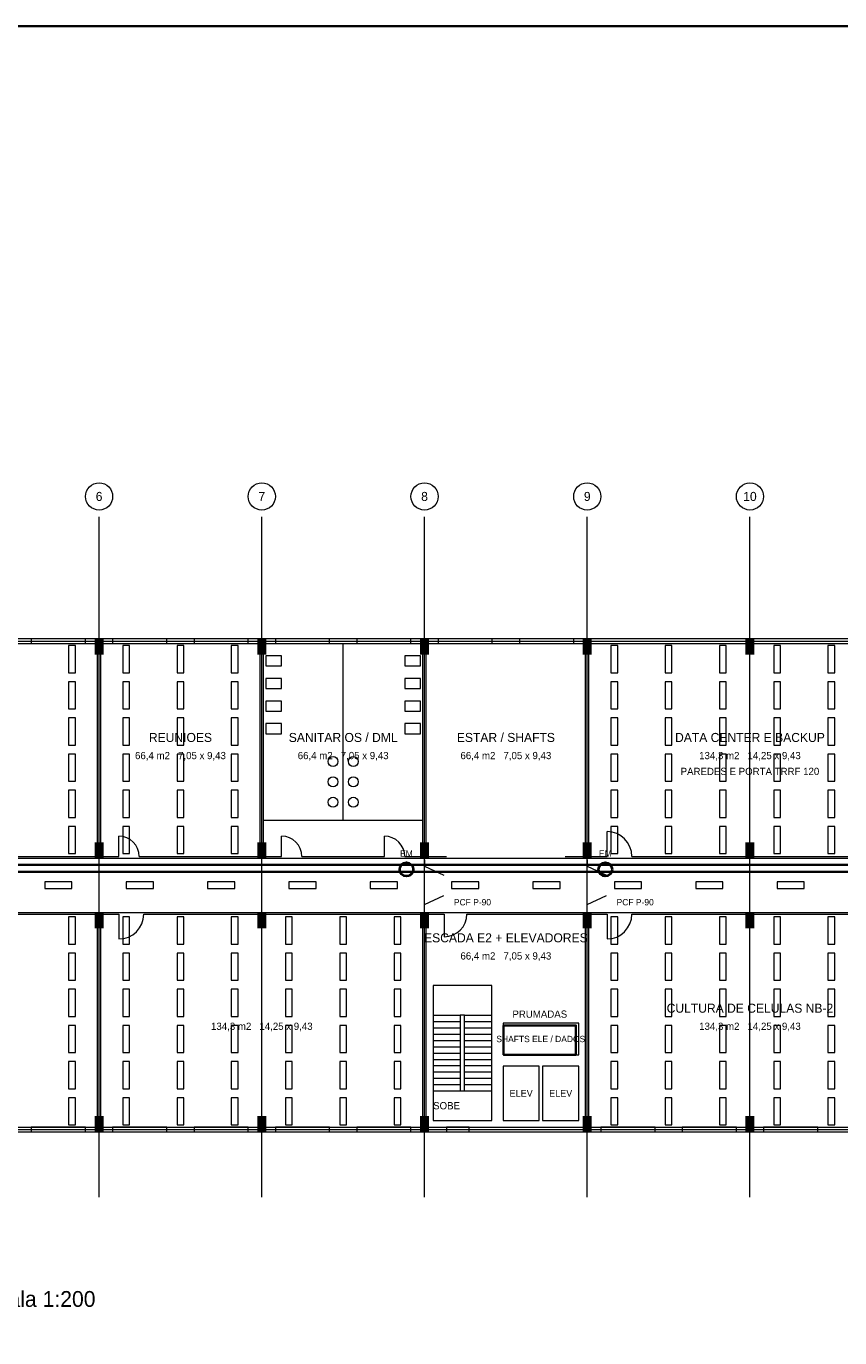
# Model space of a CAD drawing. Header units: metres. Extents: x -12 to 152, y -66 to 49.
# Tile 3 of 6: x 33 to 69, y -9 to 49. Entities that reach past the tile are written whole.
import ezdxf
from ezdxf.enums import TextEntityAlignment as Align

# ---------------------------------------------------------------- set-up
doc = ezdxf.new("R2010")
doc.units = ezdxf.units.M
for name, color, linetype, lineweight, true_color in [('BASE', 9, 'Continuous', 13, 0xa8a8a8), ('EIXO', 8, 'Continuous', 13, 0x6a6a6a), ('ELE', 1, 'Continuous', 35, 0xd11a1a), ('ELE_CALHA', 6, 'Continuous', 35, 0xa21caf), ('ELE_LUM', 2, 'Continuous', 18, 0xa87f00), ('INC', 1, 'Continuous', 40, 0xd11a1a)]:
    doc.layers.add(name, color=color, linetype=linetype, lineweight=lineweight, true_color=true_color)
doc.layers.add('FOLHA', color=7, linetype='Continuous', lineweight=35)
doc.layers.add('NOTA', color=7, linetype='Continuous', lineweight=18)

msp = doc.modelspace()

# ---------------------------------------------------------------- hatches: boundary and pattern name
at = {"layer": 'BASE'}
for points in [[(35.8, 21), (36.2, 21), (36.2, 21.7), (35.8, 21.7)], [(43, 21), (43.4, 21), (43.4, 21.7), (43, 21.7)], [(50.2, 21), (50.6, 21), (50.6, 21.7), (50.2, 21.7)], [(57.4, 21), (57.8, 21), (57.8, 21.7), (57.4, 21.7)], [(64.6, 21), (65, 21), (65, 21.7), (64.6, 21.7)], [(35.8, 12), (36.2, 12), (36.2, 12.7), (35.8, 12.7)], [(43, 12), (43.4, 12), (43.4, 12.7), (43, 12.7)], [(50.2, 12), (50.6, 12), (50.6, 12.7), (50.2, 12.7)], [(57.4, 12), (57.8, 12), (57.8, 12.7), (57.4, 12.7)], [(64.6, 12), (65, 12), (65, 12.7), (64.6, 12.7)], [(35.8, 8.9), (36.2, 8.9), (36.2, 9.6), (35.8, 9.6)], [(43, 8.9), (43.4, 8.9), (43.4, 9.6), (43, 9.6)], [(50.2, 8.9), (50.6, 8.9), (50.6, 9.6), (50.2, 9.6)], [(57.4, 8.9), (57.8, 8.9), (57.8, 9.6), (57.4, 9.6)], [(64.6, 8.9), (65, 8.9), (65, 9.6), (64.6, 9.6)], [(35.8, -0.1), (36.2, -0.1), (36.2, 0.6), (35.8, 0.6)], [(43, -0.1), (43.4, -0.1), (43.4, 0.6), (43, 0.6)], [(50.2, -0.1), (50.6, -0.1), (50.6, 0.6), (50.2, 0.6)], [(57.4, -0.1), (57.8, -0.1), (57.8, 0.6), (57.4, 0.6)], [(64.6, -0.1), (65, -0.1), (65, 0.6), (64.6, 0.6)]]:
    msp.add_hatch(color=7, dxfattribs=at).paths.add_polyline_path(points)

# ---------------------------------------------------------------- linework, layer by layer
for p, q in [((21.675, 21.5), (35.925, 21.5)), ((33, 21.6), (35.4, 21.6)), ((35.925, 12.075), (35.925, 21.5)), ((36.075, 12.075), (36.075, 21.5)), ((36.075, 21.5), (43.125, 21.5)), ((36.6, 21.6), (39, 21.6)), ((40.2, 21.6), (42.6, 21.6)), ((43.125, 12.075), (43.125, 21.5)), ((43.275, 12.075), (43.275, 21.5)), ((43.275, 21.5), (50.325, 21.5)), ((43.8, 21.6), (46.2, 21.6)), ((46.8, 13.675), (46.8, 21.5)), ((47.4, 21.6), (49.8, 21.6)), ((50.325, 12.075), (50.325, 21.5)), ((50.475, 12.075), (50.475, 21.5)), ((50.475, 21.5), (57.525, 21.5)), ((51, 21.6), (53.4, 21.6)), ((54.6, 21.6), (57, 21.6)), ((57.525, 12.075), (57.525, 21.5)), ((57.675, 12.075), (57.675, 21.5)), ((57.675, 21.5), (71.925, 21.5)), ((43.275, 13.675), (50.325, 13.675)), ((36.875, 12.075), (36.875, 12.975)), ((44.075, 12.075), (44.075, 12.975)), ((48.625, 12.075), (48.625, 12.975)), ((58.475, 12.075), (58.475, 13.175)), ((23.375, 12.075), (35.925, 12.075)), ((36.075, 12.075), (36.875, 12.075)), ((37.775, 12.075), (43.125, 12.075)), ((43.275, 12.075), (44.075, 12.075)), ((44.975, 12.075), (48.625, 12.075)), ((49.525, 12.075), (50.325, 12.075)), ((50.4, 11.925), (50.4, 11.675)), ((50.4, 11.65), (51.25, 11.25)), ((50.475, 12.075), (51.375, 12.075)), ((56.625, 12.075), (57.525, 12.075)), ((57.6, 11.925), (57.6, 11.675)), ((57.6, 11.65), (58.45, 11.25)), ((57.675, 12.075), (58.475, 12.075)), ((59.575, 12.075), (71.925, 12.075)), ((50.4, 9.95), (51.25, 10.35)), ((50.4, 9.675), (50.4, 9.925)), ((57.6, 9.95), (58.45, 10.35)), ((57.6, 9.675), (57.6, 9.925)), ((23.575, 9.525), (35.925, 9.525)), ((35.925, 0.1), (35.925, 9.525)), ((36.075, 0.1), (36.075, 9.525)), ((36.075, 9.525), (36.875, 9.525)), ((36.875, 9.525), (36.875, 8.425)), ((37.975, 9.525), (50.325, 9.525)), ((50.325, 0.1), (50.325, 9.525)), ((50.475, 0.1), (50.475, 9.525)), ((50.475, 9.525), (51.275, 9.525)), ((51.275, 9.525), (51.275, 8.525)), ((52.275, 9.525), (57.525, 9.525)), ((57.525, 0.1), (57.525, 9.525)), ((57.675, 0.1), (57.675, 9.525)), ((57.675, 9.525), (58.475, 9.525)), ((58.475, 9.525), (58.475, 8.425)), ((59.575, 9.525), (71.925, 9.525)), ((50.775, 5.06), (51.975, 5.06)), ((50.775, 4.78), (51.975, 4.78)), ((52.175, 5.06), (53.375, 5.06)), ((52.175, 4.78), (53.375, 4.78)), ((50.775, 4.5), (51.975, 4.5)), ((50.775, 4.22), (51.975, 4.22)), ((52.175, 4.5), (53.375, 4.5)), ((52.175, 4.22), (53.375, 4.22)), ((50.775, 3.94), (51.975, 3.94)), ((50.775, 3.66), (51.975, 3.66)), ((52.175, 3.94), (53.375, 3.94)), ((52.175, 3.66), (53.375, 3.66)), ((50.775, 3.38), (51.975, 3.38)), ((50.775, 3.1), (51.975, 3.1)), ((52.175, 3.38), (53.375, 3.38)), ((52.175, 3.1), (53.375, 3.1)), ((50.775, 2.82), (51.975, 2.82)), ((50.775, 2.54), (51.975, 2.54)), ((52.175, 2.82), (53.375, 2.82)), ((52.175, 2.54), (53.375, 2.54)), ((50.775, 2.26), (51.975, 2.26)), ((50.775, 1.98), (51.975, 1.98)), ((52.175, 2.26), (53.375, 2.26)), ((52.175, 1.98), (53.375, 1.98)), ((50.775, 1.7), (51.975, 1.7)), ((52.175, 1.7), (53.375, 1.7)), ((21.675, 0.1), (35.925, 0.1)), ((33, 0), (35.4, 0)), ((36.075, 0.1), (50.325, 0.1)), ((36.6, 0), (39, 0)), ((40.2, 0), (42.6, 0)), ((43.8, 0), (46.2, 0)), ((47.4, 0), (49.8, 0)), ((50.475, 0.1), (57.525, 0.1)), ((57.675, 0.1), (71.925, 0.1)), ((58.2, 0), (60.6, 0)), ((61.8, 0), (64.2, 0)), ((65.4, 0), (67.8, 0))]:
    msp.add_line(p, q, dxfattribs=at)
for points in [[(-0.1, -0.1), (108.1, -0.1), (108.1, 21.7), (-0.1, 21.7)], [(33, 21.5), (35.4, 21.5), (35.4, 21.7), (33, 21.7)], [(36.6, 21.5), (39, 21.5), (39, 21.7), (36.6, 21.7)], [(40.2, 21.5), (42.6, 21.5), (42.6, 21.7), (40.2, 21.7)], [(43.8, 21.5), (46.2, 21.5), (46.2, 21.7), (43.8, 21.7)], [(47.4, 21.5), (49.8, 21.5), (49.8, 21.7), (47.4, 21.7)], [(51, 21.5), (53.4, 21.5), (53.4, 21.7), (51, 21.7)], [(54.6, 21.5), (57, 21.5), (57, 21.7), (54.6, 21.7)], [(43.375, 20.5), (44.075, 20.5), (44.075, 20.95), (43.375, 20.95)], [(49.525, 20.5), (50.225, 20.5), (50.225, 20.95), (49.525, 20.95)], [(43.375, 19.5), (44.075, 19.5), (44.075, 19.95), (43.375, 19.95)], [(49.525, 19.5), (50.225, 19.5), (50.225, 19.95), (49.525, 19.95)], [(43.375, 18.5), (44.075, 18.5), (44.075, 18.95), (43.375, 18.95)], [(49.525, 18.5), (50.225, 18.5), (50.225, 18.95), (49.525, 18.95)], [(43.375, 17.5), (44.075, 17.5), (44.075, 17.95), (43.375, 17.95)], [(49.525, 17.5), (50.225, 17.5), (50.225, 17.95), (49.525, 17.95)], [(50.775, 0.4), (53.375, 0.4), (53.375, 6.36), (50.775, 6.36)], [(51.975, 1.7), (52.175, 1.7), (52.175, 5.06), (51.975, 5.06)], [(53.875, 3.3), (57.225, 3.3), (57.225, 4.7), (53.875, 4.7)], [(53.875, 0.4), (55.475, 0.4), (55.475, 2.8), (53.875, 2.8)], [(55.625, 0.4), (57.225, 0.4), (57.225, 2.8), (55.625, 2.8)], [(33, -0.1), (35.4, -0.1), (35.4, 0.1), (33, 0.1)], [(36.6, -0.1), (39, -0.1), (39, 0.1), (36.6, 0.1)], [(40.2, -0.1), (42.6, -0.1), (42.6, 0.1), (40.2, 0.1)], [(43.8, -0.1), (46.2, -0.1), (46.2, 0.1), (43.8, 0.1)], [(47.4, -0.1), (49.8, -0.1), (49.8, 0.1), (47.4, 0.1)], [(51.375, -0.1), (52.375, -0.1), (52.375, 0.1), (51.375, 0.1)], [(58.2, -0.1), (60.6, -0.1), (60.6, 0.1), (58.2, 0.1)], [(61.8, -0.1), (64.2, -0.1), (64.2, 0.1), (61.8, 0.1)], [(65.4, -0.1), (67.8, -0.1), (67.8, 0.1), (65.4, 0.1)]]:
    msp.add_lwpolyline(points, close=True, dxfattribs=at)
for centre in [(46.35, 16.275), (47.25, 16.275), (46.35, 15.375), (47.25, 15.375), (46.35, 14.475), (47.25, 14.475)]:
    msp.add_circle(centre, 0.22, dxfattribs=at)
for centre, radius, start, end in [((36.875, 12.075), 0.9, 0, 90), ((44.075, 12.075), 0.9, 0, 90), ((48.625, 12.075), 0.9, 0, 90), ((58.475, 12.075), 1.1, 0, 90), ((36.875, 9.525), 1.1, 270, 360), ((51.275, 9.525), 1, 270, 360), ((58.475, 9.525), 1.1, 270, 360)]:
    msp.add_arc(centre, radius, start, end, dxfattribs=at)
at = {"layer": 'EIXO'}
for p, q in [((36, -3), (36, 27.1)), ((43.2, -3), (43.2, 27.1)), ((50.4, -3), (50.4, 27.1)), ((57.6, -3), (57.6, 27.1)), ((64.8, -3), (64.8, 27.1)), ((-5.5, 21.6), (110.5, 21.6)), ((-5.5, 12), (110.5, 12)), ((-5.5, 9.6), (110.5, 9.6)), ((-5.5, 0), (110.5, 0))]:
    msp.add_line(p, q, dxfattribs=at)
for centre in [(36, 28), (43.2, 28), (50.4, 28), (57.6, 28), (64.8, 28)]:
    msp.add_circle(centre, 0.6, dxfattribs=at)
at = {"layer": 'ELE'}
msp.add_lwpolyline([(53.9, 3.3), (57.1, 3.3), (57.1, 4.6), (53.9, 4.6)], close=True, dxfattribs=at)
at = {"layer": 'ELE_CALHA'}
msp.add_lwpolyline([(0.6, 11.4), (107.4, 11.4), (107.4, 11.7), (0.6, 11.7)], close=True, dxfattribs=at)
at = {"layer": 'ELE_LUM'}
for points in [[(34.65, 20.2), (34.95, 20.2), (34.95, 21.4), (34.65, 21.4)], [(37.05, 20.2), (37.35, 20.2), (37.35, 21.4), (37.05, 21.4)], [(39.45, 20.2), (39.75, 20.2), (39.75, 21.4), (39.45, 21.4)], [(41.85, 20.2), (42.15, 20.2), (42.15, 21.4), (41.85, 21.4)], [(58.65, 20.2), (58.95, 20.2), (58.95, 21.4), (58.65, 21.4)], [(61.05, 20.2), (61.35, 20.2), (61.35, 21.4), (61.05, 21.4)], [(63.45, 20.2), (63.75, 20.2), (63.75, 21.4), (63.45, 21.4)], [(65.85, 20.2), (66.15, 20.2), (66.15, 21.4), (65.85, 21.4)], [(68.25, 20.2), (68.55, 20.2), (68.55, 21.4), (68.25, 21.4)], [(34.65, 18.6), (34.95, 18.6), (34.95, 19.8), (34.65, 19.8)], [(37.05, 18.6), (37.35, 18.6), (37.35, 19.8), (37.05, 19.8)], [(39.45, 18.6), (39.75, 18.6), (39.75, 19.8), (39.45, 19.8)], [(41.85, 18.6), (42.15, 18.6), (42.15, 19.8), (41.85, 19.8)], [(58.65, 18.6), (58.95, 18.6), (58.95, 19.8), (58.65, 19.8)], [(61.05, 18.6), (61.35, 18.6), (61.35, 19.8), (61.05, 19.8)], [(63.45, 18.6), (63.75, 18.6), (63.75, 19.8), (63.45, 19.8)], [(65.85, 18.6), (66.15, 18.6), (66.15, 19.8), (65.85, 19.8)], [(68.25, 18.6), (68.55, 18.6), (68.55, 19.8), (68.25, 19.8)], [(34.65, 17), (34.95, 17), (34.95, 18.2), (34.65, 18.2)], [(37.05, 17), (37.35, 17), (37.35, 18.2), (37.05, 18.2)], [(39.45, 17), (39.75, 17), (39.75, 18.2), (39.45, 18.2)], [(41.85, 17), (42.15, 17), (42.15, 18.2), (41.85, 18.2)], [(58.65, 17), (58.95, 17), (58.95, 18.2), (58.65, 18.2)], [(61.05, 17), (61.35, 17), (61.35, 18.2), (61.05, 18.2)], [(63.45, 17), (63.75, 17), (63.75, 18.2), (63.45, 18.2)], [(65.85, 17), (66.15, 17), (66.15, 18.2), (65.85, 18.2)], [(68.25, 17), (68.55, 17), (68.55, 18.2), (68.25, 18.2)], [(34.65, 15.4), (34.95, 15.4), (34.95, 16.6), (34.65, 16.6)], [(37.05, 15.4), (37.35, 15.4), (37.35, 16.6), (37.05, 16.6)], [(39.45, 15.4), (39.75, 15.4), (39.75, 16.6), (39.45, 16.6)], [(41.85, 15.4), (42.15, 15.4), (42.15, 16.6), (41.85, 16.6)], [(58.65, 15.4), (58.95, 15.4), (58.95, 16.6), (58.65, 16.6)], [(61.05, 15.4), (61.35, 15.4), (61.35, 16.6), (61.05, 16.6)], [(63.45, 15.4), (63.75, 15.4), (63.75, 16.6), (63.45, 16.6)], [(65.85, 15.4), (66.15, 15.4), (66.15, 16.6), (65.85, 16.6)], [(68.25, 15.4), (68.55, 15.4), (68.55, 16.6), (68.25, 16.6)], [(34.65, 13.8), (34.95, 13.8), (34.95, 15), (34.65, 15)], [(37.05, 13.8), (37.35, 13.8), (37.35, 15), (37.05, 15)], [(39.45, 13.8), (39.75, 13.8), (39.75, 15), (39.45, 15)], [(41.85, 13.8), (42.15, 13.8), (42.15, 15), (41.85, 15)], [(58.65, 13.8), (58.95, 13.8), (58.95, 15), (58.65, 15)], [(61.05, 13.8), (61.35, 13.8), (61.35, 15), (61.05, 15)], [(63.45, 13.8), (63.75, 13.8), (63.75, 15), (63.45, 15)], [(65.85, 13.8), (66.15, 13.8), (66.15, 15), (65.85, 15)], [(68.25, 13.8), (68.55, 13.8), (68.55, 15), (68.25, 15)], [(34.65, 12.2), (34.95, 12.2), (34.95, 13.4), (34.65, 13.4)], [(37.05, 12.2), (37.35, 12.2), (37.35, 13.4), (37.05, 13.4)], [(39.45, 12.2), (39.75, 12.2), (39.75, 13.4), (39.45, 13.4)], [(41.85, 12.2), (42.15, 12.2), (42.15, 13.4), (41.85, 13.4)], [(58.65, 12.2), (58.95, 12.2), (58.95, 13.4), (58.65, 13.4)], [(61.05, 12.2), (61.35, 12.2), (61.35, 13.4), (61.05, 13.4)], [(63.45, 12.2), (63.75, 12.2), (63.75, 13.4), (63.45, 13.4)], [(65.85, 12.2), (66.15, 12.2), (66.15, 13.4), (65.85, 13.4)], [(68.25, 12.2), (68.55, 12.2), (68.55, 13.4), (68.25, 13.4)], [(33.6, 10.65), (34.8, 10.65), (34.8, 10.95), (33.6, 10.95)], [(37.2, 10.65), (38.4, 10.65), (38.4, 10.95), (37.2, 10.95)], [(40.8, 10.65), (42, 10.65), (42, 10.95), (40.8, 10.95)], [(44.4, 10.65), (45.6, 10.65), (45.6, 10.95), (44.4, 10.95)], [(48, 10.65), (49.2, 10.65), (49.2, 10.95), (48, 10.95)], [(51.6, 10.65), (52.8, 10.65), (52.8, 10.95), (51.6, 10.95)], [(55.2, 10.65), (56.4, 10.65), (56.4, 10.95), (55.2, 10.95)], [(58.8, 10.65), (60, 10.65), (60, 10.95), (58.8, 10.95)], [(62.4, 10.65), (63.6, 10.65), (63.6, 10.95), (62.4, 10.95)], [(66, 10.65), (67.2, 10.65), (67.2, 10.95), (66, 10.95)], [(34.65, 8.2), (34.95, 8.2), (34.95, 9.4), (34.65, 9.4)], [(37.05, 8.2), (37.35, 8.2), (37.35, 9.4), (37.05, 9.4)], [(39.45, 8.2), (39.75, 8.2), (39.75, 9.4), (39.45, 9.4)], [(41.85, 8.2), (42.15, 8.2), (42.15, 9.4), (41.85, 9.4)], [(44.25, 8.2), (44.55, 8.2), (44.55, 9.4), (44.25, 9.4)], [(46.65, 8.2), (46.95, 8.2), (46.95, 9.4), (46.65, 9.4)], [(49.05, 8.2), (49.35, 8.2), (49.35, 9.4), (49.05, 9.4)], [(58.65, 8.2), (58.95, 8.2), (58.95, 9.4), (58.65, 9.4)], [(61.05, 8.2), (61.35, 8.2), (61.35, 9.4), (61.05, 9.4)], [(63.45, 8.2), (63.75, 8.2), (63.75, 9.4), (63.45, 9.4)], [(65.85, 8.2), (66.15, 8.2), (66.15, 9.4), (65.85, 9.4)], [(68.25, 8.2), (68.55, 8.2), (68.55, 9.4), (68.25, 9.4)], [(34.65, 6.6), (34.95, 6.6), (34.95, 7.8), (34.65, 7.8)], [(37.05, 6.6), (37.35, 6.6), (37.35, 7.8), (37.05, 7.8)], [(39.45, 6.6), (39.75, 6.6), (39.75, 7.8), (39.45, 7.8)], [(41.85, 6.6), (42.15, 6.6), (42.15, 7.8), (41.85, 7.8)], [(44.25, 6.6), (44.55, 6.6), (44.55, 7.8), (44.25, 7.8)], [(46.65, 6.6), (46.95, 6.6), (46.95, 7.8), (46.65, 7.8)], [(49.05, 6.6), (49.35, 6.6), (49.35, 7.8), (49.05, 7.8)], [(58.65, 6.6), (58.95, 6.6), (58.95, 7.8), (58.65, 7.8)], [(61.05, 6.6), (61.35, 6.6), (61.35, 7.8), (61.05, 7.8)], [(63.45, 6.6), (63.75, 6.6), (63.75, 7.8), (63.45, 7.8)], [(65.85, 6.6), (66.15, 6.6), (66.15, 7.8), (65.85, 7.8)], [(68.25, 6.6), (68.55, 6.6), (68.55, 7.8), (68.25, 7.8)], [(34.65, 5), (34.95, 5), (34.95, 6.2), (34.65, 6.2)], [(37.05, 5), (37.35, 5), (37.35, 6.2), (37.05, 6.2)], [(39.45, 5), (39.75, 5), (39.75, 6.2), (39.45, 6.2)], [(41.85, 5), (42.15, 5), (42.15, 6.2), (41.85, 6.2)], [(44.25, 5), (44.55, 5), (44.55, 6.2), (44.25, 6.2)], [(46.65, 5), (46.95, 5), (46.95, 6.2), (46.65, 6.2)], [(49.05, 5), (49.35, 5), (49.35, 6.2), (49.05, 6.2)], [(58.65, 5), (58.95, 5), (58.95, 6.2), (58.65, 6.2)], [(61.05, 5), (61.35, 5), (61.35, 6.2), (61.05, 6.2)], [(63.45, 5), (63.75, 5), (63.75, 6.2), (63.45, 6.2)], [(65.85, 5), (66.15, 5), (66.15, 6.2), (65.85, 6.2)], [(68.25, 5), (68.55, 5), (68.55, 6.2), (68.25, 6.2)], [(34.65, 3.4), (34.95, 3.4), (34.95, 4.6), (34.65, 4.6)], [(37.05, 3.4), (37.35, 3.4), (37.35, 4.6), (37.05, 4.6)], [(39.45, 3.4), (39.75, 3.4), (39.75, 4.6), (39.45, 4.6)], [(41.85, 3.4), (42.15, 3.4), (42.15, 4.6), (41.85, 4.6)], [(44.25, 3.4), (44.55, 3.4), (44.55, 4.6), (44.25, 4.6)], [(46.65, 3.4), (46.95, 3.4), (46.95, 4.6), (46.65, 4.6)], [(49.05, 3.4), (49.35, 3.4), (49.35, 4.6), (49.05, 4.6)], [(58.65, 3.4), (58.95, 3.4), (58.95, 4.6), (58.65, 4.6)], [(61.05, 3.4), (61.35, 3.4), (61.35, 4.6), (61.05, 4.6)], [(63.45, 3.4), (63.75, 3.4), (63.75, 4.6), (63.45, 4.6)], [(65.85, 3.4), (66.15, 3.4), (66.15, 4.6), (65.85, 4.6)], [(68.25, 3.4), (68.55, 3.4), (68.55, 4.6), (68.25, 4.6)], [(34.65, 1.8), (34.95, 1.8), (34.95, 3), (34.65, 3)], [(37.05, 1.8), (37.35, 1.8), (37.35, 3), (37.05, 3)], [(39.45, 1.8), (39.75, 1.8), (39.75, 3), (39.45, 3)], [(41.85, 1.8), (42.15, 1.8), (42.15, 3), (41.85, 3)], [(44.25, 1.8), (44.55, 1.8), (44.55, 3), (44.25, 3)], [(46.65, 1.8), (46.95, 1.8), (46.95, 3), (46.65, 3)], [(49.05, 1.8), (49.35, 1.8), (49.35, 3), (49.05, 3)], [(58.65, 1.8), (58.95, 1.8), (58.95, 3), (58.65, 3)], [(61.05, 1.8), (61.35, 1.8), (61.35, 3), (61.05, 3)], [(63.45, 1.8), (63.75, 1.8), (63.75, 3), (63.45, 3)], [(65.85, 1.8), (66.15, 1.8), (66.15, 3), (65.85, 3)], [(68.25, 1.8), (68.55, 1.8), (68.55, 3), (68.25, 3)], [(34.65, 0.2), (34.95, 0.2), (34.95, 1.4), (34.65, 1.4)], [(37.05, 0.2), (37.35, 0.2), (37.35, 1.4), (37.05, 1.4)], [(39.45, 0.2), (39.75, 0.2), (39.75, 1.4), (39.45, 1.4)], [(41.85, 0.2), (42.15, 0.2), (42.15, 1.4), (41.85, 1.4)], [(44.25, 0.2), (44.55, 0.2), (44.55, 1.4), (44.25, 1.4)], [(46.65, 0.2), (46.95, 0.2), (46.95, 1.4), (46.65, 1.4)], [(49.05, 0.2), (49.35, 0.2), (49.35, 1.4), (49.05, 1.4)], [(58.65, 0.2), (58.95, 0.2), (58.95, 1.4), (58.65, 1.4)], [(61.05, 0.2), (61.35, 0.2), (61.35, 1.4), (61.05, 1.4)], [(63.45, 0.2), (63.75, 0.2), (63.75, 1.4), (63.45, 1.4)], [(65.85, 0.2), (66.15, 0.2), (66.15, 1.4), (65.85, 1.4)], [(68.25, 0.2), (68.55, 0.2), (68.55, 1.4), (68.25, 1.4)]]:
    msp.add_lwpolyline(points, close=True, dxfattribs=at)
at = {"layer": 'FOLHA'}
msp.add_lwpolyline([(-12, -66), (152.2, -66), (152.2, 48.8), (-12, 48.8)], close=True, dxfattribs=at)
at = {"layer": 'INC'}
for centre in [(49.6, 11.5), (58.4, 11.5)]:
    msp.add_circle(centre, 0.3, dxfattribs=at)

# ---------------------------------------------------------------- texts
at = {"layer": 'BASE'}
for s, height, p in [('REUNIOES', 0.4, (39.6, 17.338)), ('SANITARIOS / DML', 0.4, (46.8, 17.338)), ('ESTAR / SHAFTS', 0.4, (54, 17.338)), ('DATA CENTER E BACKUP', 0.4, (64.8, 17.338)), ('66,4 m2   7,05 x 9,43', 0.32, (39.6, 16.538)), ('66,4 m2   7,05 x 9,43', 0.32, (46.8, 16.538)), ('66,4 m2   7,05 x 9,43', 0.32, (54, 16.538)), ('134,3 m2   14,25 x 9,43', 0.32, (64.8, 16.538)), ('PAREDES E PORTA TRRF 120', 0.32, (64.8, 15.838)), ('ESCADA E2 + ELEVADORES', 0.4, (54, 8.475)), ('66,4 m2   7,05 x 9,43', 0.32, (54, 7.675)), ('CULTURA DE CELULAS NB-2', 0.4, (64.8, 5.362)), ('134,3 m2   14,25 x 9,43', 0.32, (43.2, 4.562)), ('134,3 m2   14,25 x 9,43', 0.32, (64.8, 4.562)), ('SHAFTS ELE / DADOS', 0.28, (55.545, 4)), ('ELEV', 0.3, (54.675, 1.6)), ('ELEV', 0.3, (56.425, 1.6)), ('SOBE', 0.32, (51.375, 1.05))]:
    msp.add_text(s, height=height, dxfattribs=at).set_placement(p, align=Align.MIDDLE_CENTER)
for p in [(51.7, 10.05), (58.9, 10.05)]:
    msp.add_text('PCF P-90', height=0.28, dxfattribs=at).set_placement(p, align=Align.MIDDLE_LEFT)
at = {"layer": 'EIXO'}
for s, p in [('6', (36, 28)), ('7', (43.2, 28)), ('8', (50.4, 28)), ('9', (57.6, 28)), ('10', (64.8, 28))]:
    msp.add_text(s, height=0.4, dxfattribs=at).set_placement(p, align=Align.MIDDLE_CENTER)
at = {"layer": 'ELE'}
msp.add_text('PRUMADAS', height=0.32, dxfattribs=at).set_placement((55.5, 5.1), align=Align.MIDDLE_CENTER)
at = {"layer": 'INC'}
for p in [(49.6, 12.2), (58.4, 12.2)]:
    msp.add_text('EM', height=0.28, dxfattribs=at).set_placement(p, align=Align.MIDDLE_CENTER)
at = {"layer": 'NOTA'}
msp.add_text('ILUMINACAO, QUADROS E ELETROCALHAS - 1o PAVIMENTO (tipo)   escala 1:200', height=0.7, dxfattribs=at).set_placement((0, -7.5), align=Align.MIDDLE_LEFT)

doc.saveas('drawing.dxf')
